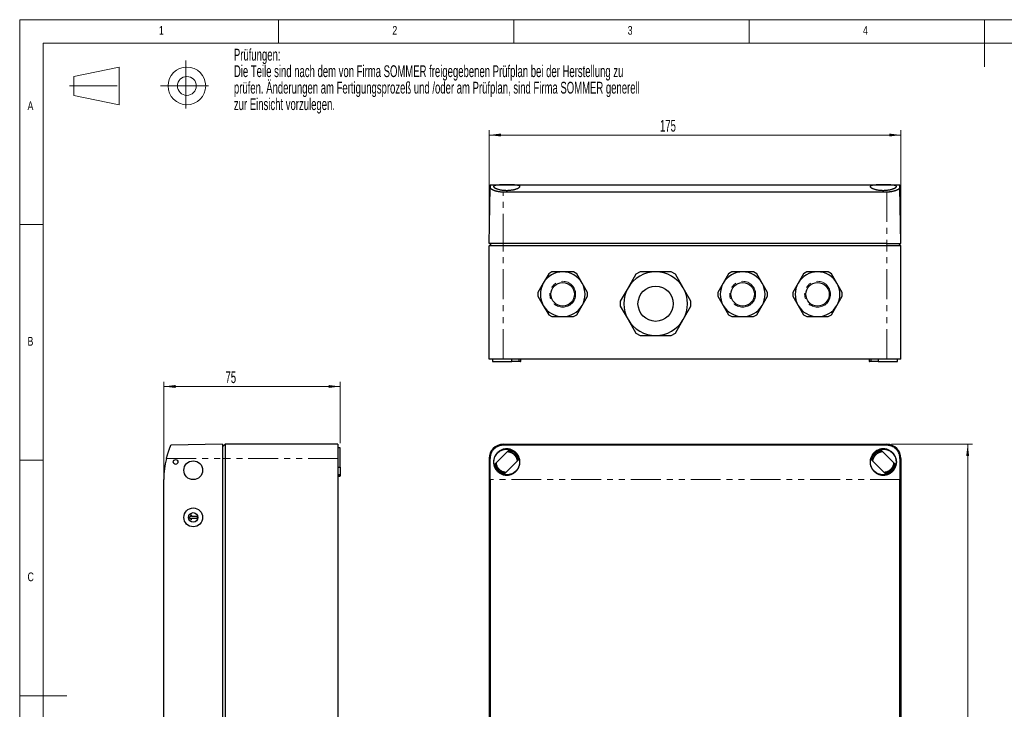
# Model space of a CAD drawing. Header units: millimetres. Extents: x 10 to 847, y 10 to 584.
# Tile 2 of 4: x 10 to 428, y 291 to 584. Entities that reach past the tile are written whole.
import ezdxf

# ---------------------------------------------------------------- set-up
doc = ezdxf.new("R2010")
doc.units = ezdxf.units.MM
doc.header["$LTSCALE"] = 2
doc.linetypes.add('CENTERX2', pattern=[20.32, 12.7, -2.54, 2.54, -2.54])
doc.linetypes.add('PHANTOM', pattern=[12.7, 6.35, -1.27, 1.27, -1.27, 1.27, -1.27])
doc.styles.add('SLDTEXTSTYLE0', font='TXT', dxfattribs={"width": 0.75})
doc.styles.add('SLDTEXTSTYLE1', font='TXT', dxfattribs={"width": 0.605})
doc.dimstyles.new('SLDDIMSTYLE0', dxfattribs={"dimtxt": 5, "dimasz": 5, "dimexe": 0, "dimexo": 0.0625, "dimgap": 1.25, "dimtad": 1, "dimrnd": 1e-09, "dimzin": 12, "dimdsep": 46, "dimtxsty": 'SLDTEXTSTYLE1', "dimsah": 1, "dimcen": 0.09, "dimadec": 0, "dimazin": 3, "dimtfac": 1, "dimtofl": 0, "dimtmove": 0, "dimatfit": 3, "dimfxl": 0, "dimfrac": 2, "dimtolj": 1, "dimtzin": 12, "dimarcsym": 0})

# ---------------------------------------------------------------- blocks, each defined once
blk = doc.blocks.new('Block5')
at = {"color": 7, "linetype": 'CENTERX2', "lineweight": 18}
for p, q in [((-20.48, 8.04), (-20.48, -19.41)), ((-82.36, -5.44), (-52.31, -5.44)), ((-33.96, -5.44), (-7, -5.44))]:
    blk.add_line(p, q, dxfattribs=at)
at = {"color": 7, "linetype": 'Continuous', "lineweight": 18}
for p, q in [((-80, -0.44), (-56, 4.56)), ((-56, 4.56), (-56, -15.44)), ((-80, -0.44), (-80, -10.44)), ((-80, -10.44), (-56, -15.44))]:
    blk.add_line(p, q, dxfattribs=at)
for radius in [10, 5]:
    blk.add_circle((-20, -5.44), radius, dxfattribs=at)
blk = doc.blocks.new('SW_NOTE_0')
at = {"color": 0, "linetype": 'Continuous', "lineweight": 0, "char_height": 5, "attachment_point": 1, "style": 'SLDTEXTSTYLE1'}
for s, insert in [('Prüfungen:', (0, 6.45)), ('Die Teile sind nach dem von Firma SOMMER freigegebenen Prüfplan bei der Herstellung zu', (0, -0.55)), ('prüfen. Änderungen am Fertigungsprozeß und /oder am Prüfplan, sind Firma SOMMER generell', (0, -7.55)), ('zur Einsicht vorzulegen.', (0, -14.55))]:
    blk.add_mtext(s, dxfattribs=dict(at, insert=insert))
blk = doc.blocks.new('_D')
at = {"color": 1, "linetype": 'Continuous', "lineweight": 18}
for p, q in [((380.45, 403.74), (414.8, 403.74)), ((412.8, 403.74), (412.8, 153.74)), ((380.45, 153.74), (414.8, 153.74))]:
    blk.add_line(p, q, dxfattribs=at)
for points in [[(412.8, 403.74), (412.18, 398.74), (413.42, 398.74)], [(412.8, 153.74), (413.42, 158.74), (412.18, 158.74)]]:
    blk.add_solid(points, dxfattribs=at)
at = {"color": 1, "linetype": 'Continuous', "lineweight": 18, "insert": (406.36, 246.62), "char_height": 5, "attachment_point": 1, "rotation": 90, "style": 'SLDTEXTSTYLE1'}
blk.add_mtext('250', dxfattribs=at)
blk = doc.blocks.new('_D_2')
at = {"color": 1, "linetype": 'Continuous', "lineweight": 18}
for p, q in [((71.24, 390.74), (71.24, 430.3)), ((71.24, 428.3), (146.24, 428.3)), ((146.24, 404.24), (146.24, 430.3))]:
    blk.add_line(p, q, dxfattribs=at)
for points in [[(71.24, 428.3), (76.24, 427.68), (76.24, 428.92)], [(146.24, 428.3), (141.24, 428.92), (141.24, 427.68)]]:
    blk.add_solid(points, dxfattribs=at)
at = {"color": 1, "linetype": 'Continuous', "lineweight": 18, "insert": (97.45, 434.74), "char_height": 5, "attachment_point": 1, "style": 'SLDTEXTSTYLE1'}
blk.add_mtext('75', dxfattribs=at)
blk = doc.blocks.new('_D_3')
at = {"color": 1, "linetype": 'Continuous', "lineweight": 18}
for p, q in [((209.45, 489.95), (209.45, 537.04)), ((384.45, 489.95), (384.45, 537.04)), ((209.45, 535.04), (384.45, 535.04))]:
    blk.add_line(p, q, dxfattribs=at)
for points in [[(209.45, 535.04), (214.45, 534.42), (214.45, 535.66)], [(384.45, 535.04), (379.45, 535.66), (379.45, 534.42)]]:
    blk.add_solid(points, dxfattribs=at)
at = {"color": 1, "linetype": 'Continuous', "lineweight": 18, "insert": (282.08, 541.49), "char_height": 5, "attachment_point": 1, "style": 'SLDTEXTSTYLE1'}
blk.add_mtext('175', dxfattribs=at)

msp = doc.modelspace()

# ---------------------------------------------------------------- linework, layer by layer
at = {"color": 7, "linetype": 'Continuous', "lineweight": 18}
for p, q in [((830, 584), (10, 584)), ((10, 584), (10, 10)), ((120, 574), (120, 584)), ((220, 584), (220, 574)), ((320, 574), (320, 584)), ((420, 584), (420, 564)), ((820, 574), (20, 574)), ((20, 574), (20, 20)), ((20, 497), (10, 497)), ((10, 397), (20, 397)), ((10, 297), (30, 297))]:
    msp.add_line(p, q, dxfattribs=at)
at = {"color": 7, "linetype": 'Continuous', "lineweight": 25}
for p, q in [((209.445, 488.949), (209.862, 512.837)), ((209.882, 513.949), (209.862, 512.837)), ((209.882, 513.949), (384.009, 513.949)), ((215.445, 510.939), (378.445, 510.939)), ((384.028, 512.837), (384.009, 513.949)), ((384.445, 488.949), (384.028, 512.837)), ((215.445, 488.949), (209.445, 488.949)), ((209.445, 487.949), (210.445, 488.949)), ((215.445, 487.949), (209.445, 487.949)), ((209.445, 439.949), (209.445, 487.949)), ((378.445, 488.949), (215.445, 488.949)), ((378.445, 487.949), (215.445, 487.949)), ((378.445, 488.949), (384.445, 488.949)), ((384.445, 487.949), (378.445, 487.949)), ((384.445, 487.949), (383.445, 488.949)), ((384.445, 439.949), (384.445, 487.949)), ((236.176, 476.949), (234.767, 476.135)), ((240.722, 476.949), (236.176, 476.949)), ((245.267, 476.949), (240.722, 476.949)), ((246.676, 476.135), (245.267, 476.949)), ((273.594, 476.949), (271.829, 475.929)), ((280.211, 476.949), (273.594, 476.949)), ((286.829, 476.949), (280.211, 476.949)), ((288.594, 475.929), (286.829, 476.949)), ((312.648, 476.949), (311.239, 476.135)), ((317.193, 476.949), (312.648, 476.949)), ((321.739, 476.949), (317.193, 476.949)), ((323.148, 476.135), (321.739, 476.949)), ((344.47, 476.949), (343.061, 476.135)), ((349.015, 476.949), (344.47, 476.949)), ((353.561, 476.949), (349.015, 476.949)), ((354.97, 476.135), (353.561, 476.949)), ((234.767, 476.135), (232.494, 472.199)), ((248.949, 472.199), (246.676, 476.135)), ((271.829, 475.929), (268.52, 470.199)), ((291.903, 470.199), (288.594, 475.929)), ((311.239, 476.135), (308.966, 472.199)), ((325.42, 472.199), (323.148, 476.135)), ((343.061, 476.135), (340.788, 472.199)), ((357.242, 472.199), (354.97, 476.135)), ((232.494, 472.199), (230.222, 468.262)), ((251.222, 468.262), (248.949, 472.199)), ((268.52, 470.199), (265.211, 464.468)), ((295.211, 464.468), (291.903, 470.199)), ((308.966, 472.199), (306.693, 468.262)), ((327.693, 468.262), (325.42, 472.199)), ((340.788, 472.199), (338.515, 468.262)), ((359.515, 468.262), (357.242, 472.199)), ((230.222, 468.262), (230.222, 466.635)), ((230.222, 466.635), (232.494, 462.699)), ((248.949, 462.699), (251.222, 466.635)), ((251.222, 466.635), (251.222, 468.262)), ((265.211, 464.468), (265.211, 462.429)), ((295.211, 462.429), (295.211, 464.468)), ((306.693, 468.262), (306.693, 466.635)), ((306.693, 466.635), (308.966, 462.699)), ((325.42, 462.699), (327.693, 466.635)), ((327.693, 466.635), (327.693, 468.262)), ((338.515, 468.262), (338.515, 466.635)), ((338.515, 466.635), (340.788, 462.699)), ((357.242, 462.699), (359.515, 466.635)), ((359.515, 466.635), (359.515, 468.262)), ((232.494, 462.699), (234.767, 458.762)), ((246.676, 458.762), (248.949, 462.699)), ((265.211, 462.429), (268.52, 456.699)), ((291.903, 456.699), (295.211, 462.429)), ((308.966, 462.699), (311.239, 458.762)), ((323.148, 458.762), (325.42, 462.699)), ((340.788, 462.699), (343.061, 458.762)), ((354.97, 458.762), (357.242, 462.699)), ((234.767, 458.762), (236.176, 457.949)), ((236.176, 457.949), (240.722, 457.949)), ((240.722, 457.949), (245.267, 457.949)), ((245.267, 457.949), (246.676, 458.762)), ((268.52, 456.699), (271.829, 450.968)), ((288.594, 450.968), (291.903, 456.699)), ((311.239, 458.762), (312.648, 457.949)), ((312.648, 457.949), (317.193, 457.949)), ((317.193, 457.949), (321.739, 457.949)), ((321.739, 457.949), (323.148, 458.762)), ((343.061, 458.762), (344.47, 457.949)), ((344.47, 457.949), (349.015, 457.949)), ((349.015, 457.949), (353.561, 457.949)), ((353.561, 457.949), (354.97, 458.762)), ((271.829, 450.968), (273.594, 449.949)), ((273.594, 449.949), (280.211, 449.949)), ((280.211, 449.949), (286.829, 449.949)), ((286.829, 449.949), (288.594, 450.968)), ((215.445, 439.949), (209.445, 439.949)), ((210.945, 439.949), (210.945, 438.949)), ((378.445, 439.949), (215.445, 439.949)), ((219.145, 438.949), (219.145, 439.949)), ((222.237, 438.949), (222.237, 439.949)), ((222.755, 439.949), (222.755, 438.949)), ((222.945, 438.949), (222.945, 439.949)), ((370.945, 439.949), (370.945, 438.949)), ((371.136, 438.949), (371.136, 439.949)), ((371.654, 439.949), (371.654, 438.949)), ((374.745, 439.949), (374.745, 438.949)), ((384.445, 439.949), (378.445, 439.949)), ((382.945, 438.949), (382.945, 439.949)), ((210.945, 438.949), (219.145, 438.949)), ((222.237, 438.949), (219.145, 438.949)), ((222.755, 438.949), (222.237, 438.949)), ((222.755, 438.949), (222.945, 438.949)), ((370.945, 438.949), (371.136, 438.949)), ((371.654, 438.949), (371.136, 438.949)), ((374.745, 438.949), (371.654, 438.949)), ((374.745, 438.949), (382.945, 438.949)), ((96.241, 403.742), (74.25, 403.358)), ((96.241, 403.742), (96.241, 397.742)), ((97.241, 403.742), (96.241, 402.742)), ((97.241, 403.742), (97.241, 397.742)), ((145.241, 403.742), (97.241, 403.742)), ((145.241, 403.742), (145.241, 397.742)), ((146.241, 402.242), (145.241, 402.242)), ((146.241, 394.042), (146.241, 402.242)), ((215.445, 403.742), (378.445, 403.742)), ((378.445, 403.358), (215.445, 403.358)), ((96.241, 397.742), (96.241, 159.742)), ((97.241, 397.742), (97.241, 159.742)), ((145.241, 397.742), (145.241, 159.742)), ((209.445, 397.742), (209.445, 159.742)), ((217.861, 401.259), (211.928, 395.326)), ((373.409, 398.93), (373.497, 399.035)), ((381.962, 395.326), (376.03, 401.259)), ((384.445, 397.742), (384.445, 159.742)), ((145.241, 394.042), (146.241, 394.042)), ((146.241, 394.042), (146.241, 390.951)), ((216.03, 391.225), (221.962, 397.158)), ((371.928, 397.158), (377.861, 391.225)), ((381.11, 394.712), (381.105, 394.699)), ((381.13, 394.761), (381.11, 394.712)), ((145.241, 390.951), (146.241, 390.951)), ((146.241, 390.433), (145.241, 390.433)), ((145.241, 390.242), (146.241, 390.242)), ((146.241, 390.951), (146.241, 390.433)), ((146.241, 390.242), (146.241, 390.433)), ((71.241, 168.742), (71.241, 388.742)), ((209.882, 388.742), (209.882, 168.742)), ((384.009, 168.742), (384.009, 388.742)), ((82.991, 373.742), (81.991, 372.742)), ((81.991, 372.742), (82.991, 371.742)), ((82.991, 373.092), (82.991, 373.742)), ((85.491, 373.092), (82.991, 373.092)), ((82.991, 372.392), (85.491, 372.392)), ((82.991, 371.742), (82.991, 372.392)), ((85.491, 372.392), (85.491, 373.092)), ((384.227, 374.742), (384.167, 374.742)), ((384.214, 373.742), (384.197, 372.742)), ((384.197, 372.742), (384.214, 371.742)), ((384.214, 373.092), (384.203, 373.092)), ((384.214, 372.392), (384.203, 372.392)), ((384.214, 373.092), (384.214, 373.742)), ((384.258, 373.092), (384.214, 373.092)), ((384.214, 372.392), (384.258, 372.392)), ((384.214, 371.742), (384.214, 372.392)), ((384.258, 372.392), (384.258, 373.092)), ((384.167, 370.742), (384.227, 370.742))]:
    msp.add_line(p, q, dxfattribs=at)
at = {"color": 7, "linetype": 'PHANTOM', "lineweight": 18}
for p, q in [((215.445, 488.949), (215.445, 510.939)), ((378.445, 510.939), (378.445, 488.949)), ((215.445, 487.949), (215.445, 488.949)), ((215.445, 439.949), (215.445, 487.949)), ((378.445, 487.949), (378.445, 488.949)), ((378.445, 439.949), (378.445, 487.949)), ((215.445, 403.358), (215.445, 403.742)), ((378.445, 403.742), (378.445, 403.358)), ((72.352, 397.742), (96.241, 397.742)), ((97.241, 397.742), (96.241, 397.742)), ((145.241, 397.742), (97.241, 397.742)), ((209.862, 397.742), (209.445, 397.742)), ((384.028, 397.742), (384.445, 397.742)), ((384.009, 388.742), (209.882, 388.742))]:
    msp.add_line(p, q, dxfattribs=at)
for centre in [(240.722, 467.449), (317.193, 467.449), (349.015, 467.449)]:
    msp.add_circle(centre, 5.5, dxfattribs=at)
at = {"color": 7, "linetype": 'Continuous', "lineweight": 25}
for centre, radius in [((240.722, 467.449), 5), ((280.211, 463.449), 7.5), ((317.193, 467.449), 5), ((349.015, 467.449), 5), ((216.945, 396.242), 5.478), ((376.945, 396.242), 5.478), ((76.241, 396.242), 1), ((83.741, 392.742), 4), ((83.741, 372.742), 4), ((83.741, 372.742), 2)]:
    msp.add_circle(centre, radius, dxfattribs=at)
for centre, radius, start, end in [((240.722, 467.449), 9.5, 90, 150), ((240.722, 467.449), 9.5, 30, 90), ((280.211, 463.449), 13.5, 90, 150), ((280.211, 463.449), 13.5, 30, 90), ((317.193, 467.449), 9.5, 90, 150), ((317.193, 467.449), 9.5, 30, 90), ((349.015, 467.449), 9.5, 90, 150), ((349.015, 467.449), 9.5, 30, 90), ((240.722, 467.449), 9.5, 150, 210), ((240.722, 467.449), 9.5, 330, 30), ((280.211, 463.449), 13.5, 150, 210), ((280.211, 463.449), 13.5, 330, 30), ((317.193, 467.449), 9.5, 150, 210), ((317.193, 467.449), 9.5, 330, 30), ((349.015, 467.449), 9.5, 150, 210), ((349.015, 467.449), 9.5, 330, 30), ((240.722, 467.449), 9.5, 210, 270), ((240.722, 467.449), 9.5, 270, 330), ((317.193, 467.449), 9.5, 210, 270), ((317.193, 467.449), 9.5, 270, 330), ((349.015, 467.449), 9.5, 210, 270), ((349.015, 467.449), 9.5, 270, 330), ((280.211, 463.449), 13.5, 210, 270), ((280.211, 463.449), 13.5, 270, 330), ((215.445, 397.742), 6, 90, 180), ((378.445, 397.742), 6, 0, 90), ((108.241, 388.742), 37, 165.92196, 180), ((216.945, 396.242), 5.1, 10.34543, 79.65457), ((376.945, 396.242), 5.1, 100.34543, 169.65457), ((216.945, 396.242), 5.1, 190.34543, 259.65457), ((376.945, 396.242), 5.1, 280.34543, 349.65457)]:
    msp.add_arc(centre, radius, start, end, dxfattribs=at)
for centre, start_param, end_param in [((209.236, 388.742), 4.712389, 4.9580971), ((384.655, 388.742), 1.3250882, 1.5707963)]:
    msp.add_ellipse(centre, major_axis=(0, 37), ratio=0.0174551, start_param=start_param, end_param=end_param, dxfattribs=at)
for centre, major_axis in [((384.096, 396.242), (0, 1)), ((384.227, 392.742), (0, 4)), ((384.227, 372.742), (0, 4)), ((384.227, 372.742), (0, 2))]:
    msp.add_ellipse(centre, major_axis=major_axis, ratio=0.0174551, dxfattribs=at)
for points, knots in [([(209.862, 512.837), (209.866, 512.796), (209.872, 512.714), (209.935, 512.582), (210.038, 512.444), (210.183, 512.304), (210.366, 512.162), (210.586, 512.02), (210.846, 511.878), (211.143, 511.738), (211.471, 511.605), (211.832, 511.477), (212.228, 511.357), (212.646, 511.251), (213.079, 511.158), (213.523, 511.081), (213.99, 511.019), (214.469, 510.973), (214.957, 510.945), (215.282, 510.941), (215.445, 510.939)], [0, 0, 0, 0, 0.0550766, 0.1105465, 0.1672395, 0.2243474, 0.2794212, 0.3348687, 0.391497, 0.4485361, 0.5040609, 0.5599897, 0.6172354, 0.6749571, 0.7283272, 0.7821171, 0.8365848, 0.8920013, 0.9457575, 1, 1, 1, 1]), ([(216.945, 511.56), (216.748, 511.562), (216.348, 511.567), (215.753, 511.604), (215.174, 511.663), (214.622, 511.743), (214.095, 511.841), (213.596, 511.956), (213.133, 512.086), (212.711, 512.227), (212.333, 512.377), (212.061, 512.508), (211.874, 512.613), (211.704, 512.719), (211.534, 512.851), (211.424, 512.978), (211.373, 513.073), (211.345, 513.168), (211.359, 513.278), (211.436, 513.377), (211.532, 513.447), (211.654, 513.515), (211.848, 513.589), (212.147, 513.663), (212.504, 513.725), (212.917, 513.774), (213.379, 513.813), (213.883, 513.843), (214.427, 513.865), (215.002, 513.881), (215.601, 513.892), (216.133, 513.897), (216.586, 513.899), (217.031, 513.9), (217.563, 513.899), (218.183, 513.893), (218.788, 513.883), (219.369, 513.868), (219.92, 513.847), (220.433, 513.819), (220.901, 513.781), (221.32, 513.734), (221.683, 513.676), (221.986, 513.605), (222.226, 513.522), (222.402, 513.426), (222.509, 513.317), (222.55, 513.196), (222.522, 513.063), (222.44, 512.944), (222.343, 512.846), (222.221, 512.744), (222.025, 512.613), (221.773, 512.479), (221.542, 512.374), (221.286, 512.268), (220.965, 512.152), (220.567, 512.031), (220.188, 511.931), (219.773, 511.837), (219.294, 511.747), (218.842, 511.681), (218.445, 511.635), (218.135, 511.607), (217.816, 511.584), (217.418, 511.565), (217.126, 511.562), (216.945, 511.56)], [0, 0, 0, 0, 0.0166481, 0.0337382, 0.0508292, 0.0674755, 0.0841209, 0.1015739, 0.1188011, 0.1360275, 0.1540562, 0.172188, 0.1813249, 0.1903264, 0.2093577, 0.2277795, 0.2370672, 0.2462093, 0.2656144, 0.283646, 0.2927384, 0.3016854, 0.3206964, 0.3382209, 0.3557455, 0.3741946, 0.3914954, 0.408796, 0.4269858, 0.4442936, 0.4616014, 0.4797938, 0.4898936, 0.4999934, 0.5173544, 0.5347153, 0.5529674, 0.5703284, 0.5876894, 0.6059453, 0.6232751, 0.640605, 0.65883, 0.6761174, 0.6934045, 0.711572, 0.7289651, 0.7463578, 0.76461, 0.782392, 0.791352, 0.8001799, 0.8188277, 0.8371153, 0.8463319, 0.8554099, 0.8746238, 0.8883945, 0.9021656, 0.915937, 0.9307743, 0.9484208, 0.9573226, 0.9660762, 0.9754117, 0.9847472, 1, 1, 1, 1]), ([(376.945, 511.56), (376.748, 511.562), (376.349, 511.567), (375.754, 511.604), (375.175, 511.663), (374.622, 511.743), (374.095, 511.841), (373.596, 511.956), (373.133, 512.086), (372.711, 512.227), (372.333, 512.377), (372.061, 512.508), (371.874, 512.613), (371.704, 512.719), (371.534, 512.851), (371.424, 512.978), (371.373, 513.073), (371.345, 513.168), (371.359, 513.278), (371.436, 513.377), (371.532, 513.447), (371.654, 513.515), (371.848, 513.589), (372.147, 513.663), (372.504, 513.725), (372.917, 513.774), (373.379, 513.813), (373.883, 513.843), (374.427, 513.865), (375.002, 513.881), (375.601, 513.892), (376.133, 513.897), (376.586, 513.899), (377.031, 513.9), (377.563, 513.899), (378.183, 513.893), (378.788, 513.883), (379.369, 513.868), (379.92, 513.847), (380.433, 513.819), (380.901, 513.781), (381.32, 513.734), (381.683, 513.676), (381.986, 513.605), (382.226, 513.522), (382.402, 513.426), (382.509, 513.317), (382.55, 513.196), (382.522, 513.063), (382.424, 512.92), (382.259, 512.769), (382.025, 512.613), (381.773, 512.479), (381.542, 512.374), (381.286, 512.268), (380.965, 512.152), (380.567, 512.031), (380.188, 511.931), (379.773, 511.837), (379.294, 511.747), (378.747, 511.667), (378.239, 511.614), (377.816, 511.584), (377.418, 511.565), (377.126, 511.562), (376.945, 511.56)], [0, 0, 0, 0, 0.0166483, 0.0336266, 0.0508303, 0.0674768, 0.0841225, 0.1015757, 0.1188031, 0.1360297, 0.1540588, 0.1721908, 0.1813278, 0.1903294, 0.2093609, 0.227783, 0.2370708, 0.2462131, 0.2656185, 0.2836503, 0.2927428, 0.30169, 0.3207012, 0.3382259, 0.3557508, 0.3742001, 0.3915011, 0.408802, 0.426992, 0.4443001, 0.4616081, 0.4798007, 0.4898798, 0.5000007, 0.5173618, 0.534723, 0.5529753, 0.5703365, 0.5876978, 0.605954, 0.623284, 0.6406141, 0.6588394, 0.676127, 0.6934144, 0.7115821, 0.7289755, 0.7463684, 0.7646208, 0.782403, 0.8001848, 0.8188328, 0.8371207, 0.8463374, 0.8554155, 0.8746297, 0.8884006, 0.9021718, 0.9159435, 0.9307809, 0.9484278, 0.9660757, 0.9754114, 0.984747, 1, 1, 1, 1]), ([(378.445, 510.939), (378.592, 510.941), (378.885, 510.944), (379.324, 510.967), (379.761, 511.004), (380.188, 511.056), (380.6, 511.12), (380.995, 511.196), (381.376, 511.283), (381.741, 511.381), (382.088, 511.488), (382.415, 511.603), (382.718, 511.726), (382.998, 511.855), (383.252, 511.99), (383.476, 512.128), (383.666, 512.269), (383.81, 512.4), (383.912, 512.52), (383.98, 512.629), (384.022, 512.736), (384.026, 512.803), (384.028, 512.837)], [0, 0, 0, 0, 0.0485228, 0.0974041, 0.1468344, 0.1970092, 0.2455586, 0.2944389, 0.3436395, 0.3935983, 0.4440527, 0.4948223, 0.5465545, 0.5986078, 0.6526369, 0.7070205, 0.7625157, 0.818394, 0.8634503, 0.9087416, 0.9542469, 1, 1, 1, 1]), ([(72.352, 397.742), (72.393, 397.903), (72.476, 398.226), (72.608, 398.708), (72.745, 399.189), (72.886, 399.656), (73.028, 400.105), (73.17, 400.535), (73.312, 400.95), (73.451, 401.341), (73.585, 401.704), (73.712, 402.039), (73.832, 402.346), (73.939, 402.613), (74.032, 402.839), (74.108, 403.024), (74.171, 403.173), (74.216, 403.279), (74.245, 403.346), (74.249, 403.354), (74.25, 403.358)], [0, 0, 0, 0, 0.0550766, 0.1105465, 0.1672395, 0.2243474, 0.2794212, 0.3348687, 0.391497, 0.4485361, 0.5040609, 0.5599897, 0.6172354, 0.6749571, 0.7283272, 0.7821171, 0.8365848, 0.8920013, 0.9457575, 1, 1, 1, 1]), ([(215.445, 403.358), (215.299, 403.355), (215.005, 403.348), (214.566, 403.294), (214.13, 403.207), (213.703, 403.085), (213.29, 402.931), (212.896, 402.748), (212.514, 402.533), (212.149, 402.287), (211.803, 402.012), (211.476, 401.708), (211.173, 401.376), (210.893, 401.014), (210.639, 400.625), (210.415, 400.207), (210.224, 399.767), (210.081, 399.338), (209.979, 398.926), (209.911, 398.538), (209.869, 398.142), (209.865, 397.876), (209.862, 397.742)], [0, 0, 0, 0, 0.0487016, 0.0974038, 0.1468341, 0.197009, 0.2455077, 0.2945724, 0.3436391, 0.393598, 0.4440524, 0.494822, 0.5465543, 0.5986076, 0.6526367, 0.7070204, 0.7625156, 0.818394, 0.8633702, 0.9087681, 0.9541656, 1, 1, 1, 1]), ([(216.945, 390.643), (216.736, 390.65), (216.317, 390.664), (215.697, 390.773), (215.093, 390.945), (214.512, 391.187), (213.962, 391.491), (213.449, 391.854), (212.982, 392.273), (212.565, 392.739), (212.202, 393.248), (211.901, 393.793), (211.662, 394.366), (211.487, 394.961), (211.38, 395.571), (211.341, 396.187), (211.37, 396.807), (211.469, 397.422), (211.636, 398.025), (211.87, 398.61), (212.173, 399.17), (212.542, 399.697), (212.969, 400.181), (213.454, 400.614), (213.988, 400.991), (214.558, 401.301), (215.156, 401.539), (215.77, 401.708), (216.371, 401.802), (216.965, 401.831), (217.548, 401.799), (218.143, 401.702), (218.722, 401.544), (219.277, 401.324), (219.804, 401.048), (220.302, 400.717), (220.764, 400.331), (221.185, 399.894), (221.563, 399.407), (221.889, 398.872), (222.157, 398.294), (222.359, 397.686), (222.49, 397.053), (222.548, 396.403), (222.531, 395.753), (222.437, 395.112), (222.272, 394.487), (222.038, 393.89), (221.737, 393.328), (221.379, 392.807), (220.967, 392.33), (220.503, 391.905), (219.998, 391.535), (219.455, 391.223), (218.879, 390.976), (218.279, 390.792), (217.75, 390.694), (217.304, 390.649), (217.065, 390.645), (216.945, 390.643)], [0, 0, 0, 0, 0.0176404, 0.035337, 0.0529773, 0.0706191, 0.0883172, 0.1059587, 0.1235691, 0.1412361, 0.1588466, 0.1764093, 0.1940279, 0.2115918, 0.2292532, 0.2469695, 0.2646333, 0.2826861, 0.300794, 0.3188486, 0.3374276, 0.3560644, 0.3746418, 0.3933364, 0.4120929, 0.4307815, 0.4487484, 0.4667777, 0.48474, 0.4999945, 0.5169189, 0.5338999, 0.5508267, 0.5677238, 0.5846734, 0.601575, 0.6190523, 0.6365812, 0.6540615, 0.6724758, 0.6909466, 0.7093602, 0.7280919, 0.7468845, 0.7656131, 0.7839527, 0.8023533, 0.8206908, 0.8385053, 0.856378, 0.8741921, 0.8917714, 0.9094069, 0.9269865, 0.9445717, 0.9622127, 0.979798, 0.989899, 1, 1, 1, 1]), ([(376.945, 390.643), (376.74, 390.649), (376.402, 390.659), (375.939, 390.73), (375.526, 390.82), (375.05, 390.964), (374.521, 391.182), (373.97, 391.485), (373.457, 391.847), (372.989, 392.265), (372.571, 392.73), (372.208, 393.239), (371.905, 393.784), (371.664, 394.356), (371.489, 394.951), (371.381, 395.561), (371.341, 396.177), (371.369, 396.797), (371.467, 397.412), (371.632, 398.016), (371.866, 398.601), (372.118, 399.069), (372.348, 399.421), (372.605, 399.769), (372.926, 400.133), (373.324, 400.501), (373.703, 400.795), (374.118, 401.063), (374.597, 401.316), (375.144, 401.536), (375.652, 401.677), (376.074, 401.757), (376.473, 401.807), (376.962, 401.831), (377.538, 401.801), (378.132, 401.705), (378.712, 401.547), (379.269, 401.328), (379.796, 401.053), (380.294, 400.722), (380.757, 400.337), (381.18, 399.901), (381.558, 399.415), (381.83, 398.97), (382.017, 398.597), (382.187, 398.205), (382.356, 397.696), (382.467, 397.167), (382.518, 396.744), (382.546, 396.307), (382.532, 395.764), (382.454, 395.226), (382.359, 394.815), (382.237, 394.399), (382.042, 393.9), (381.743, 393.337), (381.387, 392.815), (380.974, 392.338), (380.512, 391.912), (380.007, 391.541), (379.464, 391.228), (378.889, 390.979), (378.29, 390.794), (377.758, 390.695), (377.305, 390.649), (377.065, 390.645), (376.945, 390.643)], [0, 0, 0, 0, 0.017361, 0.0284301, 0.0394992, 0.0529844, 0.0703455, 0.0877066, 0.1059626, 0.1232924, 0.1406223, 0.1588474, 0.1761349, 0.1934221, 0.2115896, 0.2289828, 0.2463755, 0.2646277, 0.2824098, 0.3001914, 0.3188392, 0.3371269, 0.3463435, 0.3554215, 0.3746355, 0.3884063, 0.4021774, 0.4159489, 0.4307862, 0.4484328, 0.4660806, 0.4754162, 0.4847517, 0.5000045, 0.5166527, 0.5333005, 0.5508342, 0.5674806, 0.5841261, 0.6015791, 0.6188063, 0.6360328, 0.6540617, 0.6721935, 0.6813304, 0.690332, 0.7093632, 0.7277852, 0.7370729, 0.746215, 0.7656202, 0.7836519, 0.7927443, 0.8016913, 0.8207023, 0.8382269, 0.8557516, 0.8742008, 0.8915015, 0.9088023, 0.926992, 0.9443, 0.9616078, 0.9798002, 0.9898793, 1, 1, 1, 1]), ([(384.028, 397.742), (384.025, 397.903), (384.018, 398.226), (383.955, 398.708), (383.853, 399.189), (383.708, 399.656), (383.525, 400.105), (383.304, 400.535), (383.044, 400.95), (382.748, 401.341), (382.419, 401.704), (382.059, 402.039), (381.663, 402.346), (381.244, 402.613), (380.811, 402.839), (380.367, 403.024), (379.901, 403.173), (379.422, 403.279), (378.934, 403.346), (378.609, 403.354), (378.445, 403.358)], [0, 0, 0, 0, 0.0550766, 0.1105466, 0.1672396, 0.2243475, 0.2794213, 0.3348688, 0.3914971, 0.4485362, 0.5040611, 0.55999, 0.6172356, 0.6749574, 0.7285386, 0.782117, 0.8365847, 0.8920013, 0.9457575, 1, 1, 1, 1]), ([(217.269, 400.667), (217.33, 400.663), (217.533, 400.651), (217.859, 400.587), (218.234, 400.488), (218.574, 400.368), (218.94, 400.207), (219.335, 399.989), (219.747, 399.7), (220.119, 399.37), (220.448, 399.003), (220.727, 398.602), (220.957, 398.174), (221.138, 397.725), (221.267, 397.263), (221.342, 396.871), (221.357, 396.635), (221.361, 396.557)], [0, 0, 0, 0, 0.02921426, 0.09601042, 0.15716921, 0.21278485, 0.26660539, 0.34672309, 0.42602272, 0.50444908, 0.58205313, 0.65901869, 0.73556523, 0.81179933, 0.88768801, 0.96313445, 1, 1, 1, 1]), ([(217.272, 400.67), (217.356, 400.665), (217.622, 400.65), (218.062, 400.553), (218.583, 400.385), (219.079, 400.153), (219.544, 399.865), (219.969, 399.523), (220.347, 399.128), (220.672, 398.688), (220.941, 398.212), (221.153, 397.707), (221.297, 397.18), (221.372, 396.799), (221.377, 396.595), (221.378, 396.573)], [0, 0, 0, 0, 0.0400098, 0.1263687, 0.2128233, 0.2992646, 0.3855905, 0.471767, 0.5578892, 0.6441211, 0.7305002, 0.816958, 0.9033823, 0.9896786, 1, 1, 1, 1]), ([(221.468, 396.664), (221.464, 396.73), (221.449, 396.976), (221.355, 397.396), (221.189, 397.914), (220.959, 398.409), (220.672, 398.872), (220.331, 399.297), (219.943, 399.68), (219.512, 400.013), (219.044, 400.292), (218.545, 400.514), (218.024, 400.67), (217.629, 400.754), (217.409, 400.765), (217.369, 400.767)], [0, 0, 0, 0, 0.0312364, 0.117613, 0.2039897, 0.2903396, 0.3766855, 0.4630588, 0.5494378, 0.6357927, 0.7221372, 0.8085085, 0.8948898, 0.9812466, 1, 1, 1, 1]), ([(219.536, 400.625), (219.534, 400.625), (219.417, 400.676), (219.177, 400.753), (218.816, 400.851), (218.449, 400.917), (218.029, 400.964), (217.731, 400.959), (217.558, 400.956)], [0, 0, 0, 0, 0.0034283, 0.1891551, 0.3736237, 0.5579211, 0.7431371, 1, 1, 1, 1]), ([(372.464, 396.623), (372.468, 396.65), (372.487, 396.757), (372.526, 396.949), (372.585, 397.197), (372.655, 397.446), (372.725, 397.657), (372.789, 397.834), (372.846, 397.977), (372.906, 398.12), (372.971, 398.262), (373.039, 398.404), (373.111, 398.544), (373.192, 398.692), (373.284, 398.852), (373.37, 398.994), (373.438, 399.104), (373.477, 399.167), (373.501, 399.207), (373.513, 399.227), (373.517, 399.233), (373.519, 399.236)], [0, 0, 0, 0, 0.0291696, 0.1146907, 0.2072517, 0.2983475, 0.3881296, 0.4421806, 0.4965048, 0.551137, 0.6061112, 0.6614607, 0.7172185, 0.7734165, 0.8384837, 0.9129993, 0.9485329, 0.9748776, 0.9920333, 0.9971652, 1, 1, 1, 1]), ([(372.513, 396.574), (372.514, 396.604), (372.52, 396.808), (372.59, 397.18), (372.708, 397.641), (372.828, 397.918), (372.88, 398.035)], [0, 0, 0, 0, 0.0603341, 0.4033926, 0.7463759, 1, 1, 1, 1]), ([(372.78, 397.774), (372.82, 397.886), (372.918, 398.159), (373.136, 398.56), (373.415, 398.965), (373.723, 399.317), (374.048, 399.62), (374.381, 399.877), (374.715, 400.09), (375.044, 400.263), (375.382, 400.408), (375.724, 400.524), (376.065, 400.607), (376.358, 400.658), (376.538, 400.671), (376.612, 400.677)], [0, 0, 0, 0, 0.0700427, 0.171369, 0.2679056, 0.3598149, 0.4471254, 0.5297851, 0.6077201, 0.6808664, 0.7491844, 0.8247691, 0.8934041, 0.9563667, 1, 1, 1, 1]), ([(373.5, 399.033), (373.526, 399.067), (373.659, 399.243), (373.944, 399.518), (374.343, 399.847), (374.745, 400.111), (375.022, 400.243), (375.148, 400.303)], [0, 0, 0, 0, 0.0613824, 0.3156702, 0.5621867, 0.8006094, 1, 1, 1, 1]), ([(373.519, 399.236), (373.596, 399.357), (373.749, 399.599), (374.022, 399.933), (374.326, 400.243), (374.703, 400.564), (375.162, 400.873), (375.624, 401.118), (375.924, 401.22), (376.032, 401.257)], [0, 0, 0, 0, 0.13063771, 0.26105212, 0.39241694, 0.52588082, 0.71137478, 0.89639644, 1, 1, 1, 1]), ([(373.52, 399.235), (373.62, 399.343), (373.831, 399.571), (374.104, 399.798), (374.307, 399.948), (374.421, 400.027), (374.538, 400.103), (374.661, 400.177), (374.789, 400.249), (374.939, 400.327), (375.117, 400.41), (375.326, 400.497), (375.553, 400.577), (375.797, 400.648), (376.059, 400.708), (376.301, 400.75), (376.457, 400.764), (376.52, 400.769)], [0, 0, 0, 0, 0.1282394, 0.269109, 0.3080919, 0.347929, 0.388617, 0.4301525, 0.4725327, 0.5157548, 0.5773722, 0.6429828, 0.7125961, 0.786238, 0.8639489, 0.9457666, 1, 1, 1, 1]), ([(212.418, 395.816), (212.421, 395.776), (212.43, 395.66), (212.458, 395.484), (212.498, 395.272), (212.554, 395.043), (212.635, 394.778), (212.738, 394.504), (212.852, 394.253), (212.962, 394.043), (213.068, 393.862), (213.177, 393.692), (213.299, 393.52), (213.436, 393.346), (213.575, 393.185), (213.728, 393.024), (213.892, 392.867), (214.064, 392.719), (214.255, 392.571), (214.475, 392.417), (214.753, 392.251), (214.993, 392.131), (215.177, 392.05), (215.295, 392.003), (215.414, 391.958), (215.534, 391.918), (215.654, 391.881), (215.814, 391.835), (216.032, 391.784), (216.282, 391.738), (216.451, 391.723), (216.521, 391.717)], [0, 0, 0, 0, 0.0192003, 0.0551844, 0.084932, 0.1222678, 0.167217, 0.2171993, 0.2614767, 0.2990512, 0.3299005, 0.3616071, 0.3950743, 0.4302928, 0.4672516, 0.4965955, 0.5359319, 0.5752661, 0.604622, 0.6511868, 0.7033636, 0.7587172, 0.7790725, 0.7993288, 0.819486, 0.8395434, 0.8595003, 0.8793556, 0.9190138, 0.966344, 1, 1, 1, 1]), ([(216.618, 391.814), (216.589, 391.815), (216.431, 391.822), (216.155, 391.867), (215.802, 391.943), (215.432, 392.056), (215.058, 392.207), (214.686, 392.401), (214.355, 392.617), (214.015, 392.886), (213.669, 393.222), (213.335, 393.634), (213.048, 394.086), (212.813, 394.572), (212.64, 395.086), (212.538, 395.538), (212.522, 395.817), (212.517, 395.915)], [0, 0, 0, 0, 0.0140434, 0.0749139, 0.132046, 0.185412, 0.2583662, 0.3228848, 0.3839787, 0.4455279, 0.5283431, 0.6120278, 0.6965015, 0.7816575, 0.8674189, 0.9534921, 1, 1, 1, 1]), ([(381.109, 394.691), (381.096, 394.65), (381.03, 394.449), (380.859, 394.114), (380.606, 393.697), (380.316, 393.325), (380.001, 392.997), (379.667, 392.714), (379.322, 392.474), (378.97, 392.274), (378.582, 392.097), (378.16, 391.953), (377.714, 391.85), (377.421, 391.82), (377.28, 391.806)], [0, 0, 0, 0, 0.0254929, 0.1251319, 0.2214316, 0.3143687, 0.4039695, 0.4902695, 0.5732608, 0.6529189, 0.7292266, 0.8257424, 0.9163583, 1, 1, 1, 1]), ([(381.427, 395.862), (381.423, 395.838), (381.404, 395.73), (381.361, 395.514), (381.288, 395.219), (381.194, 394.905), (381.107, 394.663), (381.037, 394.488), (380.989, 394.376), (380.939, 394.264), (380.886, 394.152), (380.831, 394.04), (380.772, 393.928), (380.711, 393.816), (380.654, 393.715), (380.6, 393.622), (380.547, 393.535), (380.483, 393.43), (380.429, 393.342), (380.389, 393.277), (380.377, 393.257), (380.372, 393.249)], [0, 0, 0, 0, 0.0262805, 0.1154016, 0.2324412, 0.3477122, 0.4615251, 0.5039836, 0.5468137, 0.5900328, 0.6336574, 0.677704, 0.7221883, 0.7671257, 0.8125311, 0.8447541, 0.8806228, 0.9201401, 0.9741578, 0.9906007, 1, 1, 1, 1]), ([(381.382, 395.907), (381.36, 395.721), (381.317, 395.35), (381.166, 394.808), (381.014, 394.467), (380.939, 394.297)], [0, 0, 0, 0, 0.3328993, 0.667188, 1, 1, 1, 1]), ([(381.296, 395.329), (381.291, 395.3), (381.261, 395.111), (381.198, 394.929), (381.145, 394.776)], [0, 0, 0, 0, 0.1549143, 1, 1, 1, 1]), ([(382.411, 395.242), (382.411, 395.245), (382.411, 395.25), (382.417, 395.293), (382.427, 395.36), (382.44, 395.452), (382.455, 395.567), (382.469, 395.701), (382.481, 395.852), (382.489, 396.012), (382.494, 396.18), (382.493, 396.348), (382.487, 396.513), (382.478, 396.669), (382.466, 396.814), (382.451, 396.944), (382.437, 397.054), (382.425, 397.142), (382.415, 397.205), (382.411, 397.236), (382.411, 397.246), (382.414, 397.233), (382.423, 397.192), (382.436, 397.124), (382.451, 397.032), (382.468, 396.916), (382.483, 396.783), (382.497, 396.631), (382.506, 396.471), (382.511, 396.302), (382.51, 396.135), (382.504, 395.97), (382.494, 395.815), (382.48, 395.67), (382.464, 395.541), (382.448, 395.43), (382.433, 395.343), (382.42, 395.28), (382.413, 395.247), (382.412, 395.244), (382.411, 395.242)], [0, 0, 0, 0, 0.02614068, 0.05304659, 0.07918533, 0.10606853, 0.13245905, 0.15960295, 0.18618177, 0.21354507, 0.23987283, 0.26698074, 0.29303772, 0.31984386, 0.34603484, 0.37296651, 0.39948621, 0.42677366, 0.45329067, 0.48059744, 0.49983309, 0.52602763, 0.55299017, 0.5791823, 0.60611868, 0.63259173, 0.65982236, 0.68644787, 0.71386371, 0.74016155, 0.76724138, 0.79322541, 0.81995541, 0.84609585, 0.87297185, 0.89950956, 0.92681206, 0.95340599, 0.98079243, 1, 1, 1, 1]), ([(214.314, 391.885), (214.396, 391.85), (214.658, 391.738), (215.127, 391.617), (215.711, 391.533), (216.117, 391.505), (216.324, 391.527), (216.332, 391.527)], [0, 0, 0, 0, 0.1299786, 0.4138922, 0.6983917, 0.9887874, 1, 1, 1, 1]), ([(380.372, 393.249), (380.295, 393.127), (380.14, 392.883), (379.865, 392.548), (379.559, 392.236), (379.18, 391.916), (378.721, 391.608), (378.263, 391.365), (377.965, 391.264), (377.859, 391.228)], [0, 0, 0, 0, 0.1314578, 0.2627045, 0.3949371, 0.5293263, 0.7137346, 0.8976313, 1, 1, 1, 1])]:
    msp.add_open_spline(points, degree=3, knots=knots, dxfattribs=at)
at = {"color": 7, "linetype": 'PHANTOM', "lineweight": 18}
msp.add_open_spline([(380.372, 393.249), (380.245, 393.113), (379.991, 392.842), (379.551, 392.498), (379.074, 392.208), (378.565, 391.978), (378.032, 391.816), (377.63, 391.729), (377.407, 391.719), (377.369, 391.717)], degree=3, knots=[0, 0, 0, 0, 0.1611954, 0.3223469, 0.4835453, 0.6447939, 0.806022, 0.9671949, 1, 1, 1, 1], dxfattribs=at)

# ---------------------------------------------------------------- block references
at = {"color": 7, "linetype": 'Continuous', "lineweight": 0}
msp.add_blockref('SW_NOTE_0', (101.021, 565.193), dxfattribs=at)
at = {"color": 7, "linetype": 'Continuous', "xscale": 0.8, "yscale": 0.8, "zscale": 0.8}
msp.add_blockref('Block5', (97.031, 560.243), dxfattribs=at)

# ---------------------------------------------------------------- texts
at = {"color": 7, "linetype": 'Continuous', "lineweight": 0, "char_height": 3.704, "attachment_point": 1, "style": 'SLDTEXTSTYLE0'}
for s, insert in [('1', (69.167, 581.336)), ('2', (168.333, 581.336)), ('3', (268.333, 581.336)), ('4', (368.333, 581.336)), ('A', (13.333, 549.336)), ('B', (13.333, 449.336)), ('C', (13.333, 349.336))]:
    msp.add_mtext(s, dxfattribs=dict(at, insert=insert))

# ---------------------------------------------------------------- dimensions: what is measured, and where the dimension line sits
at = {"color": 1, "linetype": 'Continuous', "lineweight": 18}
for base, p1, p2, picture, middle in [((384.445, 535.043), (209.445, 487.949), (384.445, 487.949), '_D_3', (287.806, 535.043)), ((146.241, 428.299), (71.241, 388.742), (146.241, 402.242), '_D_2', (101.266, 428.299))]:
    dim = msp.add_linear_dim(base=base, p1=p1, p2=p2, dimstyle='SLDDIMSTYLE0', dxfattribs=at)
    dim.commit()
    dim.dimension.update_dxf_attribs({"geometry": picture, "text_midpoint": middle, "dimtype": 160})
dim = msp.add_linear_dim(base=(412.805, 153.742), p1=(378.445, 403.742), p2=(378.445, 153.742), angle=90, dimstyle='SLDDIMSTYLE0', dxfattribs=at)
dim.commit()
dim.dimension.update_dxf_attribs({"geometry": '_D', "text_midpoint": (412.805, 252.347), "dimtype": 160})

doc.saveas('drawing.dxf')
